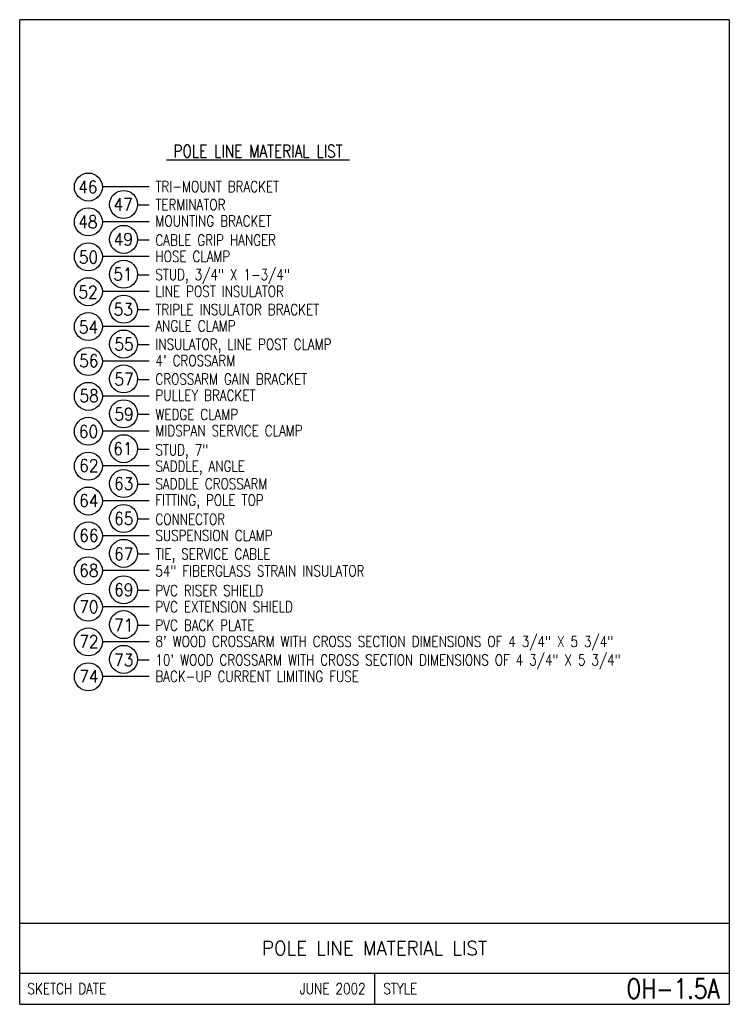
# Model space of a CAD drawing. Extents: x 0 to 7.1, y 0 to 9.85.
import ezdxf
from ezdxf.enums import TextEntityAlignment as Align

# ---------------------------------------------------------------- set-up
doc = ezdxf.new("R2010")
doc.units = 0
doc.header["$LTSCALE"] = 0.5
doc.header["$MEASUREMENT"] = 0
doc.layers.add('E-DETL', color=2, linetype='CONTINUOUS')
doc.layers.add('E-DETL-TEXT', color=3, linetype='CONTINUOUS')
doc.styles.add('ROMANS', font='ROMANS.SHX', dxfattribs={"width": 0.8})

msp = doc.modelspace()

# ---------------------------------------------------------------- linework, layer by layer
at = {"layer": 'E-DETL'}
for p, q in [((7.1036, 9.8484), (0, 9.8484)), ((0, 0), (0, 9.8484)), ((7.1036, 9.8484), (7.1036, 0)), ((0, 0.8125), (7.1036, 0.8125)), ((0, 0.3125), (7.1036, 0.3125)), ((3.5518, 0.3125), (3.5518, 0)), ((0, 0), (7.1036, 0))]:
    msp.add_line(p, q, dxfattribs=at)
at = {"layer": 'E-DETL-TEXT'}
for p, q in [((0.8273, 8.18), (1.2957, 8.18)), ((1.1799, 7.9959), (1.2957, 7.9959)), ((0.8273, 7.831), (1.2957, 7.831)), ((1.1799, 7.6469), (1.2957, 7.6469)), ((0.8273, 7.4821), (1.2957, 7.4821)), ((1.1799, 7.2979), (1.2957, 7.2979)), ((0.8273, 7.1331), (1.2957, 7.1331)), ((1.1799, 6.949), (1.2957, 6.949)), ((0.8273, 6.7841), (1.2957, 6.7841)), ((1.1799, 6.6), (1.2957, 6.6)), ((0.8273, 6.4351), (1.2957, 6.4351)), ((1.1799, 6.251), (1.2957, 6.251)), ((0.8273, 6.0861), (1.2957, 6.0861)), ((1.1799, 5.902), (1.2957, 5.902)), ((0.8273, 5.7372), (1.2957, 5.7372)), ((1.1799, 5.5531), (1.2957, 5.5531)), ((0.8273, 5.3882), (1.2957, 5.3882)), ((1.1799, 5.2041), (1.2957, 5.2041)), ((0.8273, 5.0392), (1.2957, 5.0392)), ((1.1799, 4.8551), (1.2957, 4.8551)), ((0.8273, 4.6902), (1.2957, 4.6902)), ((1.1799, 4.5061), (1.2957, 4.5061)), ((0.8273, 4.3413), (1.2957, 4.3413)), ((1.1799, 4.1422), (1.2957, 4.1422)), ((0.8273, 3.9774), (1.2957, 3.9774)), ((1.1799, 3.7933), (1.2957, 3.7933)), ((0.8273, 3.6301), (1.2957, 3.6301)), ((1.1799, 3.446), (1.2957, 3.446)), ((0.8273, 3.2811), (1.2957, 3.2811))]:
    msp.add_line(p, q, dxfattribs=at)
for centre in [(0.6874, 8.1749), (1.04, 8.0004), (0.6874, 7.8259), (1.04, 7.6514), (0.6874, 7.4769), (1.04, 7.3024), (0.6874, 7.1279), (1.04, 6.9534), (0.6874, 6.7789), (1.04, 6.6045), (0.6874, 6.43), (1.04, 6.2555), (0.6874, 6.081), (1.04, 5.9065), (0.6874, 5.732), (1.04, 5.5575), (0.6874, 5.383), (1.04, 5.2086), (0.6874, 5.0341), (1.04, 4.8596), (0.6874, 4.6851), (1.04, 4.5106), (0.6874, 4.3361), (1.04, 4.1467), (0.6874, 3.9722), (1.04, 3.7977), (0.6874, 3.6249), (1.04, 3.4504), (0.6874, 3.2759)]:
    msp.add_circle(centre, 0.14, dxfattribs=at)

# ---------------------------------------------------------------- texts
at = {"layer": 'E-DETL-TEXT', "style": 'ROMANS', "width": 0.8}
for s, height, p in [('%%U POLE LINE MATERIAL LIST ', 0.125, (1.4703, 8.4708)), ('TRI-MOUNT BRACKET', 0.109375, (1.3586, 8.1249)), ('TERMINATOR', 0.10938, (1.3586, 7.9433)), ('MOUNTING BRACKET', 0.109375, (1.3586, 7.7798)), ('CABLE GRIP HANGER', 0.109375, (1.3586, 7.5891)), ('HOSE CLAMP', 0.10938, (1.3586, 7.4257)), ('STUD, 3/4" X 1-3/4"', 0.109375, (1.3586, 7.244)), ('LINE POST INSULATOR', 0.109375, (1.3586, 7.0761)), ('TRIPLE INSULATOR BRACKET', 0.109375, (1.3586, 6.8944)), ('ANGLE CLAMP', 0.109375, (1.3586, 6.731)), ('INSULATOR, LINE POST CLAMP', 0.109375, (1.3586, 6.5462)), ("4' CROSSARM", 0.109375, (1.3586, 6.3835)), ('CROSSARM GAIN BRACKET', 0.109375, (1.3586, 6.1992)), ('PULLEY BRACKET', 0.109375, (1.3586, 6.0365)), ('WEDGE CLAMP', 0.109375, (1.3586, 5.845)), ('MIDSPAN SERVICE CLAMP', 0.109375, (1.3586, 5.6823)), ('STUD, 7"', 0.10938, (1.3586, 5.4909)), ('SADDLE, ANGLE', 0.109375, (1.3586, 5.3281)), ('SADDLE CROSSARM', 0.109375, (1.3586, 5.1511)), ('FITTING, POLE TOP', 0.109375, (1.3586, 4.9883)), ('CONNECTOR', 0.10938, (1.3586, 4.7969)), ('SUSPENSION CLAMP', 0.109375, (1.3586, 4.6342)), ('TIE, SERVICE CABLE', 0.109375, (1.3586, 4.4499)), ('54" FIBERGLASS STRAIN INSULATOR', 0.109375, (1.3586, 4.28)), ('PVC RISER SHIELD', 0.109375, (1.3586, 4.084)), ('PVC EXTENSION SHIELD', 0.109375, (1.3586, 3.9213)), ('PVC BACK PLATE', 0.109375, (1.3586, 3.737)), ('8\' WOOD CROSSARM WITH CROSS SECTION DIMENSIONS OF 4 3/4" X 5 3/4"', 0.109375, (1.3586, 3.574)), ('10\' WOOD CROSSARM WITH CROSS SECTION DIMENSIONS OF 4 3/4" X 5 3/4"', 0.109375, (1.3586, 3.3897)), ('BACK-UP CURRENT LIMITING FUSE', 0.109375, (1.3586, 3.225))]:
    msp.add_text(s, height=height, dxfattribs=at).set_placement(p)
at = {"layer": 'E-DETL-TEXT', "style": 'ROMANS'}
for s, height, width, p in [('46', 0.125, 0.9, (0.6828, 8.1749)), ('47', 0.125, 0.9, (1.0354, 8.0004)), ('48', 0.125, 0.9, (0.6828, 7.8259)), ('49', 0.125, 0.9, (1.0377, 7.6518)), ('50', 0.125, 0.9, (0.6884, 7.4725)), ('51', 0.125, 0.9, (1.0332, 7.3025)), ('52', 0.125, 0.9, (0.6839, 7.1232)), ('53', 0.125, 0.9, (1.0377, 6.9514)), ('54', 0.125, 0.9, (0.6884, 6.7735)), ('55', 0.125, 0.9, (1.0436, 6.6021)), ('56', 0.125, 0.9, (0.6921, 6.4363)), ('57', 0.125, 0.9, (1.0442, 6.2523)), ('58', 0.125, 0.9, (0.6949, 6.0866)), ('59', 0.125, 0.9, (1.0442, 5.903)), ('60', 0.125, 0.9, (0.6889, 5.7287)), ('61', 0.125, 0.9, (1.0332, 5.5575)), ('62', 0.125, 0.9, (0.6925, 5.388)), ('63', 0.125, 0.9, (1.0418, 5.2078)), ('64', 0.125, 0.9, (0.6925, 5.0382)), ('65', 0.125, 0.9, (1.0418, 4.8585)), ('66', 0.125, 0.9, (0.6925, 4.6889)), ('67', 0.125, 0.9, (1.0418, 4.5049)), ('68', 0.125, 0.9, (0.6925, 4.3396)), ('69', 0.125, 0.9, (1.0418, 4.1456)), ('70', 0.125, 0.9, (0.6925, 3.9761)), ('71', 0.125, 0.9, (1.0418, 3.792)), ('72', 0.125, 0.9, (0.6925, 3.6288)), ('73', 0.125, 0.9, (1.0418, 3.4447)), ('74', 0.125, 0.9, (0.6925, 3.2798)), ('POLE LINE MATERIAL LIST', 0.14, 0.95, (3.5518, 0.5625))]:
    msp.add_text(s, height=height, dxfattribs=dict(at, width=width)).set_placement(p, align=Align.MIDDLE)
at = {"layer": 'E-DETL-TEXT', "style": 'ROMANS', "width": 0.8}
for s, p in [('SKETCH DATE', (0.0773, 0.1563)), ('STYLE', (3.6406, 0.1563))]:
    msp.add_text(s, height=0.11, dxfattribs=at).set_placement(p, align=Align.MIDDLE_LEFT)
for s, height, p in [('JUNE 2002', 0.11, (3.463, 0.1563)), ('OH-1.5A', 0.19685, (7.0055, 0.1563))]:
    msp.add_text(s, height=height, dxfattribs=at).set_placement(p, align=Align.MIDDLE_RIGHT)

doc.saveas('drawing.dxf')
